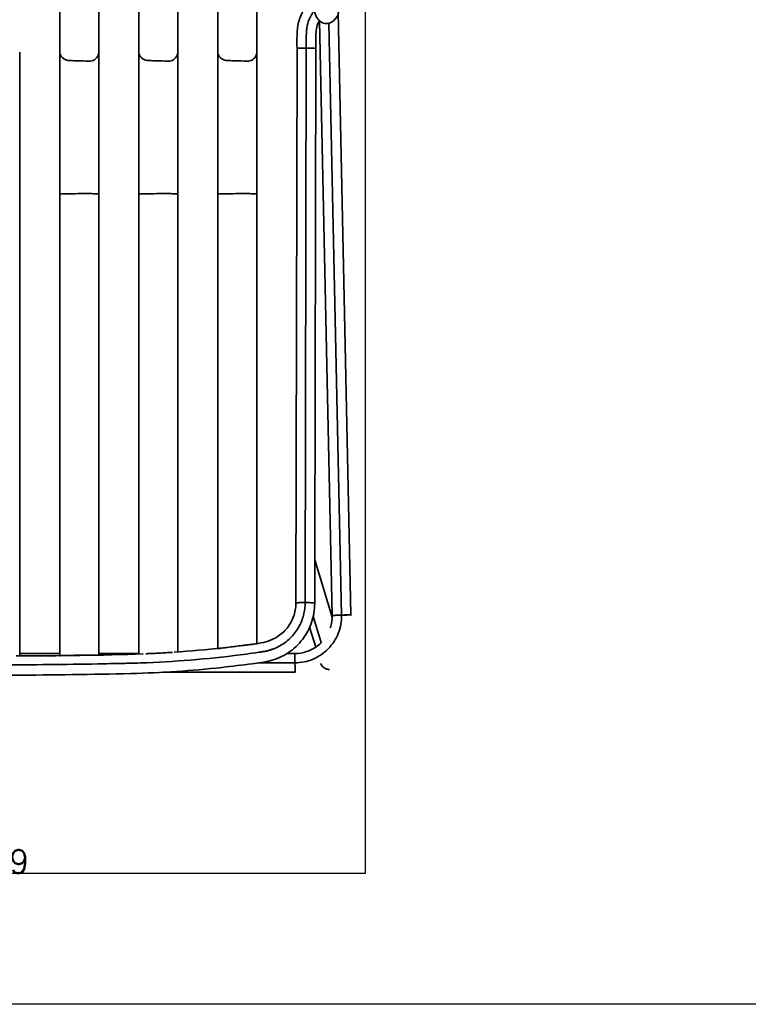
# Model space of a CAD drawing. Header units: millimetres. Extents: x -234 to 1726, y -356 to 1749.
# Tile 2 of 202: x 278 to 746, y -356 to 277. Entities that reach past the tile are written whole.
import ezdxf

# ---------------------------------------------------------------- set-up
doc = ezdxf.new("R2010")
doc.units = ezdxf.units.MM
doc.layers.add('QUOTE', color=252, linetype='Continuous')
doc.layers.add('Spigoli tangenti visibili(ISO)', color=7, linetype='Continuous', lineweight=35)
doc.layers.add('Spigoli visibili(ISO)', color=7, linetype='Continuous', lineweight=35)
doc.styles.get("Standard").update_dxf_attribs({"font": 'txt.shx', "height": 15})
doc.dimstyles.get("Standard").update_dxf_attribs({"dimtxt": 15, "dimasz": 0.18, "dimexe": 0.18, "dimexo": 0.0625, "dimgap": 0.091, "dimtad": 1, "dimtoh": 1, "dimdec": 0, "dimzin": 0, "dimdsep": 46, "dimtxsty": 'Standard', "dimblk": 'ARCHTICK', "dimcen": 0.09, "dimadec": 0, "dimazin": 0, "dimtfac": 1, "dimtdec": 0, "dimtofl": 0, "dimtmove": 0, "dimatfit": 3, "dimfxl": 1, "dimtolj": 1, "dimtzin": 0, "dimarcsym": 0})

# ---------------------------------------------------------------- blocks, each defined once
blk = doc.blocks.new('_ArchTick')
at = {"color": 0, "linetype": 'ByBlock', "const_width": 0.15}
blk.add_lwpolyline([(-0.5, -0.5), (0.5, 0.5)], dxfattribs=at)
blk = doc.blocks.new('*D13')
at = {"layer": 'Defpoints', "color": 0, "linetype": 'Continuous', "transparency": 16777216}
for p in [(30.61, 363.67), (499.87, 363.67), (499.87, -271.72)]:
    blk.add_point(p, dxfattribs=at)
at = {"layer": 'QUOTE', "color": 0, "linetype": 'Continuous', "lineweight": -2, "transparency": 16777216}
for p, q in [((30.61, 363.61), (30.61, -271.9)), ((499.87, 363.61), (499.87, -271.9)), ((30.61, -271.72), (499.87, -271.72))]:
    blk.add_line(p, q, dxfattribs=at)
at = {"layer": 'QUOTE', "color": 0, "linetype": 'Continuous', "lineweight": -2, "transparency": 16777216, "xscale": 0.18, "yscale": 0.18, "zscale": 0.18, "rotation": 180}
blk.add_blockref('_ArchTick', (30.61, -271.72), dxfattribs=at)
at = {"layer": 'QUOTE', "color": 0, "linetype": 'Continuous', "lineweight": -2, "transparency": 16777216, "xscale": 0.18, "yscale": 0.18, "zscale": 0.18}
blk.add_blockref('_ArchTick', (499.87, -271.72), dxfattribs=at)
at = {"layer": 'QUOTE', "color": 0, "linetype": 'Continuous', "lineweight": 18, "transparency": 16777216, "insert": (245.24, -256.63), "char_height": 15, "attachment_point": 1}
blk.add_mtext('\\A1;469', dxfattribs=at)

msp = doc.modelspace()

# ---------------------------------------------------------------- linework, layer by layer
at = {"layer": 'QUOTE'}
msp.add_lwpolyline([(-233.59, 1749.32), (1725.78, 1749.32), (1725.78, -355.87), (-233.59, -355.87)], close=True, dxfattribs=at)
at = {"layer": 'Spigoli tangenti visibili(ISO)'}
for p, q in [((484.63, -105.88), (476.53, 274.28)), ((328.53, 164.49), (328.53, 255.43)), ((379.33, 164.49), (379.33, 255.43)), ((430.13, 164.49), (430.13, 255.43)), ((461.28, -97.88), (461.97, 258.24)), ((328.53, -131.61), (328.53, 164.49)), ((379.33, -129.56), (379.33, 164.49)), ((430.13, -124.22), (430.13, 164.49)), ((471.56, -123.59), (466.44, -106.72)), ((424.27, -125.03), (424.27, -125.07)), ((309.68, -131.84), (309.68, -131.89)), ((322.67, -131.62), (322.67, -131.72)), ((431.23, -136.56), (454.68, -136.56))]:
    msp.add_line(p, q, dxfattribs=at)
for points, knots in [([(461.97, 258.24), (461.97, 259.22), (461.97, 261.14), (461.97, 263.32), (461.97, 264.8), (461.98, 265.87), (462, 267.09), (462.06, 268.27), (462.12, 269.17), (462.22, 270.16), (462.41, 271.57), (462.72, 273.22), (463.08, 274.63), (463.43, 275.73), (463.73, 276.51), (464.04, 277.26), (464.53, 278.28), (465.4, 279.8), (466.39, 281.16), (467.03, 281.93), (467.16, 282.08)], [0, 0, 0, 0, 2.96196, 5.740439, 6.573307, 7.372871, 8.952388, 10.238907, 10.899399, 11.655562, 13.209842, 15.181726, 16.680995, 17.556818, 18.625028, 19.179229, 19.985823, 22.005366, 24.421374, 25.008746, 25.008746, 25.008746, 25.008746]), ([(303.54, 256.04), (303.55, 254.97), (303.88, 253.76), (304.63, 252.74), (305.41, 251.67), (306.62, 250.86), (307.88, 250.51), (308.37, 250.37), (308.86, 250.3), (309.34, 250.29), (310.76, 250.24), (312.12, 250.2), (313.44, 250.15), (315.79, 250.08), (318, 250.01), (320.26, 249.93), (320.95, 249.91), (321.63, 249.89), (322.33, 249.87), (323.38, 249.83), (324.63, 250.08), (325.73, 250.75), (326.83, 251.41), (327.71, 252.48), (328.15, 253.59), (328.4, 254.22), (328.51, 254.85), (328.53, 255.43)], [32.073238, 32.073238, 32.073238, 32.073238, 35.747144, 35.747144, 35.747144, 39.584094, 39.584094, 39.584094, 41.085249, 41.085249, 41.085249, 45.094543, 45.094543, 45.094543, 52.283457, 52.283457, 52.283457, 54.463986, 54.463986, 54.463986, 58.074766, 58.074766, 58.074766, 61.681514, 61.681514, 61.681514, 63.700012, 63.700012, 63.700012, 63.700012]), ([(354.34, 256.04), (354.35, 254.97), (354.68, 253.76), (355.43, 252.74), (356.21, 251.67), (357.42, 250.86), (358.68, 250.51), (359.17, 250.37), (359.66, 250.3), (360.14, 250.29), (361.56, 250.24), (362.92, 250.2), (364.24, 250.15), (366.59, 250.08), (368.8, 250.01), (371.06, 249.93), (371.75, 249.91), (372.43, 249.89), (373.13, 249.87), (374.18, 249.83), (375.43, 250.08), (376.53, 250.75), (377.63, 251.41), (378.51, 252.48), (378.95, 253.59), (379.2, 254.22), (379.31, 254.85), (379.33, 255.43)], [32.073238, 32.073238, 32.073238, 32.073238, 35.747144, 35.747144, 35.747144, 39.584094, 39.584094, 39.584094, 41.085249, 41.085249, 41.085249, 45.094543, 45.094543, 45.094543, 52.283457, 52.283457, 52.283457, 54.463986, 54.463986, 54.463986, 58.074766, 58.074766, 58.074766, 61.681514, 61.681514, 61.681514, 63.700012, 63.700012, 63.700012, 63.700012]), ([(405.14, 256.04), (405.15, 254.97), (405.48, 253.76), (406.23, 252.74), (407.01, 251.67), (408.22, 250.86), (409.48, 250.51), (409.97, 250.37), (410.46, 250.3), (410.94, 250.29), (412.36, 250.24), (413.72, 250.2), (415.04, 250.15), (417.39, 250.08), (419.6, 250.01), (421.86, 249.93), (422.55, 249.91), (423.23, 249.89), (423.93, 249.87), (424.98, 249.83), (426.23, 250.08), (427.33, 250.75), (428.43, 251.41), (429.31, 252.48), (429.75, 253.59), (430, 254.22), (430.11, 254.85), (430.13, 255.43)], [32.073238, 32.073238, 32.073238, 32.073238, 35.747144, 35.747144, 35.747144, 39.584094, 39.584094, 39.584094, 41.085249, 41.085249, 41.085249, 45.094543, 45.094543, 45.094543, 52.283457, 52.283457, 52.283457, 54.463986, 54.463986, 54.463986, 58.074766, 58.074766, 58.074766, 61.681514, 61.681514, 61.681514, 63.700012, 63.700012, 63.700012, 63.700012]), ([(456, 258.08), (456, 258.11), (456.3, 258.15), (457.02, 258.17), (457.74, 258.2), (458.88, 258.22), (460.05, 258.23), (460.71, 258.24), (461.37, 258.24), (461.97, 258.24)], [22.646065, 22.646065, 22.646065, 22.646065, 26.22476, 26.22476, 26.22476, 29.831508, 29.831508, 29.831508, 31.850006, 31.850006, 31.850006, 31.850006]), ([(461.97, 258.24), (463.14, 258.23), (464.48, 258.22), (465.59, 258.19), (466.67, 258.16), (467.48, 258.12), (467.81, 258.09), (467.94, 258.07), (468, 258.06), (468, 258.04), (468.01, 258), (468.01, 257.96), (468.02, 257.92), (468.03, 257.86), (468.04, 257.79), (468.05, 257.73), (468.05, 257.71), (468.06, 257.69), (468.06, 257.67), (468.06, 257.67), (468.06, 257.67), (468.06, 257.66)], [31.850006, 31.850006, 31.850006, 31.850006, 35.747144, 35.747144, 35.747144, 39.584094, 39.584094, 39.584094, 41.085249, 41.085249, 41.085249, 45.094543, 45.094543, 45.094543, 52.283457, 52.283457, 52.283457, 54.463986, 54.463986, 54.463986, 54.495667, 54.495667, 54.495667, 54.495667]), ([(303.54, 164.46), (303.55, 164.51), (303.88, 164.58), (304.63, 164.63), (305.41, 164.69), (306.62, 164.74), (307.88, 164.75), (308.37, 164.76), (308.86, 164.77), (309.34, 164.77), (310.76, 164.77), (312.12, 164.77), (313.44, 164.77), (315.79, 164.78), (318, 164.78), (320.26, 164.79), (320.95, 164.79), (321.63, 164.79), (322.33, 164.79), (323.38, 164.79), (324.63, 164.78), (325.73, 164.74), (326.83, 164.71), (327.71, 164.65), (328.15, 164.59), (328.4, 164.55), (328.51, 164.52), (328.53, 164.49)], [32.073238, 32.073238, 32.073238, 32.073238, 35.747144, 35.747144, 35.747144, 39.584094, 39.584094, 39.584094, 41.085249, 41.085249, 41.085249, 45.094543, 45.094543, 45.094543, 52.283457, 52.283457, 52.283457, 54.463986, 54.463986, 54.463986, 58.074766, 58.074766, 58.074766, 61.681514, 61.681514, 61.681514, 63.700012, 63.700012, 63.700012, 63.700012]), ([(354.34, 164.46), (354.35, 164.51), (354.68, 164.58), (355.43, 164.63), (356.21, 164.69), (357.42, 164.74), (358.68, 164.75), (359.17, 164.76), (359.66, 164.77), (360.14, 164.77), (361.56, 164.77), (362.92, 164.77), (364.24, 164.77), (366.59, 164.78), (368.8, 164.78), (371.06, 164.79), (371.75, 164.79), (372.43, 164.79), (373.13, 164.79), (374.18, 164.79), (375.43, 164.78), (376.53, 164.74), (377.63, 164.71), (378.51, 164.65), (378.95, 164.59), (379.2, 164.55), (379.31, 164.52), (379.33, 164.49)], [32.073238, 32.073238, 32.073238, 32.073238, 35.747144, 35.747144, 35.747144, 39.584094, 39.584094, 39.584094, 41.085249, 41.085249, 41.085249, 45.094543, 45.094543, 45.094543, 52.283457, 52.283457, 52.283457, 54.463986, 54.463986, 54.463986, 58.074766, 58.074766, 58.074766, 61.681514, 61.681514, 61.681514, 63.700012, 63.700012, 63.700012, 63.700012]), ([(405.14, 164.46), (405.15, 164.51), (405.48, 164.58), (406.23, 164.63), (407.01, 164.69), (408.22, 164.74), (409.48, 164.75), (409.97, 164.76), (410.46, 164.77), (410.94, 164.77), (412.36, 164.77), (413.72, 164.77), (415.04, 164.77), (417.39, 164.78), (419.6, 164.78), (421.86, 164.79), (422.55, 164.79), (423.23, 164.79), (423.93, 164.79), (424.98, 164.79), (426.23, 164.78), (427.33, 164.74), (428.43, 164.71), (429.31, 164.65), (429.75, 164.59), (430, 164.55), (430.11, 164.52), (430.13, 164.49)], [32.073238, 32.073238, 32.073238, 32.073238, 35.747144, 35.747144, 35.747144, 39.584094, 39.584094, 39.584094, 41.085249, 41.085249, 41.085249, 45.094543, 45.094543, 45.094543, 52.283457, 52.283457, 52.283457, 54.463986, 54.463986, 54.463986, 58.074766, 58.074766, 58.074766, 61.681514, 61.681514, 61.681514, 63.700012, 63.700012, 63.700012, 63.700012]), ([(265.24, -137.86), (286.12, -137.84), (312.23, -137.58), (339.64, -137.01), (346.82, -136.85), (349.46, -136.78), (353.46, -136.68), (367.51, -136.2), (391.56, -134.68), (415.52, -132.03), (429.11, -130.13), (432.42, -129.64), (433.36, -129.5), (434.13, -129.39), (434.89, -129.26), (435.7, -129.11), (437.02, -128.82), (438.65, -128.38), (441.28, -127.49), (444.52, -126.02), (448.19, -123.72), (451.57, -120.89), (454.54, -117.6), (457.02, -113.95), (458.95, -110.04), (460.31, -105.99), (461.1, -101.92), (461.28, -99.21), (461.28, -97.88)], [0, 0, 0, 0, 62.649542, 78.320408, 82.238734, 84.215163, 86.225718, 94.2647, 126.387983, 158.511805, 166.55109, 167.556411, 168.561732, 169.395125, 169.886256, 170.88194, 171.877623, 173.92903, 175.980437, 180.221628, 184.569457, 188.986696, 193.432324, 197.863713, 202.239043, 206.519605, 210.671682, 214.667812, 214.667812, 214.667812, 214.667812]), ([(455.31, -98.04), (455.31, -98.01), (455.61, -97.97), (456.32, -97.94), (457.05, -97.91), (458.18, -97.89), (459.36, -97.89), (460.01, -97.88), (460.67, -97.88), (461.28, -97.88)], [22.646065, 22.646065, 22.646065, 22.646065, 26.22476, 26.22476, 26.22476, 29.831508, 29.831508, 29.831508, 31.850006, 31.850006, 31.850006, 31.850006]), ([(461.28, -97.88), (462.45, -97.89), (463.79, -97.9), (464.89, -97.93), (465.98, -97.96), (466.79, -97.99), (467.12, -98.03), (467.24, -98.05), (467.3, -98.06), (467.31, -98.07), (467.31, -98.12), (467.32, -98.16), (467.33, -98.19), (467.34, -98.26), (467.35, -98.33), (467.36, -98.39), (467.36, -98.41), (467.36, -98.43), (467.37, -98.45), (467.37, -98.45), (467.37, -98.45), (467.37, -98.45)], [31.850006, 31.850006, 31.850006, 31.850006, 35.747144, 35.747144, 35.747144, 39.584094, 39.584094, 39.584094, 41.085249, 41.085249, 41.085249, 45.094543, 45.094543, 45.094543, 52.283457, 52.283457, 52.283457, 54.463986, 54.463986, 54.463986, 54.496071, 54.496071, 54.496071, 54.496071]), ([(454.68, -136.56), (456.65, -136.55), (460.63, -136.16), (466.38, -134.38), (471.66, -131.5), (476.24, -127.65), (479.98, -122.98), (482.74, -117.63), (484.37, -111.84), (484.68, -107.85), (484.63, -105.88)], [0, 0, 0, 0, 5.910713, 11.940838, 17.970964, 23.881676, 29.792389, 35.822514, 41.85264, 47.763353, 47.763353, 47.763353, 47.763353]), ([(478.64, -106.17), (478.64, -106.17), (478.94, -106.15), (479.67, -106.11), (480.39, -106.07), (481.54, -106.02), (482.71, -105.96), (483.37, -105.93), (484.03, -105.91), (484.63, -105.88)], [22.614166, 22.614166, 22.614166, 22.614166, 26.22476, 26.22476, 26.22476, 29.831508, 29.831508, 29.831508, 31.850006, 31.850006, 31.850006, 31.850006]), ([(484.63, -105.88), (485.8, -105.83), (487.13, -105.78), (488.23, -105.73), (489.32, -105.69), (490.12, -105.67), (490.44, -105.66), (490.57, -105.66), (490.63, -105.66), (490.63, -105.66)], [31.850006, 31.850006, 31.850006, 31.850006, 35.747144, 35.747144, 35.747144, 39.584094, 39.584094, 39.584094, 41.085089, 41.085089, 41.085089, 41.085089]), ([(489.13, -105.77), (489.13, -105.78), (489.1, -105.78), (489.05, -105.78), (489, -105.79), (488.92, -105.79), (488.81, -105.8), (488.7, -105.81), (488.56, -105.82), (488.4, -105.83), (488.23, -105.84), (488.03, -105.85), (487.81, -105.86), (487.59, -105.87), (487.35, -105.89), (487.09, -105.9), (486.84, -105.91), (486.57, -105.93), (486.29, -105.94), (486.01, -105.96), (485.73, -105.97), (485.45, -105.99), (485.17, -106), (484.9, -106.01), (484.63, -106.03)], [54.275009, 54.275009, 54.275009, 54.275009, 55.453134, 55.453134, 55.453134, 56.63126, 56.63126, 56.63126, 57.809385, 57.809385, 57.809385, 58.98751, 58.98751, 58.98751, 60.165636, 60.165636, 60.165636, 61.343761, 61.343761, 61.343761, 62.521887, 62.521887, 62.521887, 63.700012, 63.700012, 63.700012, 63.700012]), ([(454.53, -130.58), (454.53, -130.58), (454.54, -130.88), (454.56, -131.6), (454.58, -132.32), (454.61, -133.46), (454.64, -134.63), (454.65, -135.29), (454.66, -135.95), (454.68, -136.56)], [22.635527, 22.635527, 22.635527, 22.635527, 26.22476, 26.22476, 26.22476, 29.831508, 29.831508, 29.831508, 31.850006, 31.850006, 31.850006, 31.850006]), ([(454.68, -136.56), (454.7, -137.73), (454.73, -139.06), (454.75, -140.17), (454.77, -141.25), (454.78, -142.06), (454.79, -142.39), (454.79, -142.51), (454.79, -142.57), (454.79, -142.57), (454.78, -142.58), (454.78, -142.58), (454.77, -142.59), (454.77, -142.59), (454.76, -142.6), (454.75, -142.61), (454.75, -142.61), (454.75, -142.61), (454.75, -142.61), (454.75, -142.61), (454.75, -142.61), (454.75, -142.61)], [31.850006, 31.850006, 31.850006, 31.850006, 35.747144, 35.747144, 35.747144, 39.584094, 39.584094, 39.584094, 41.085249, 41.085249, 41.085249, 45.094543, 45.094543, 45.094543, 52.283457, 52.283457, 52.283457, 54.463986, 54.463986, 54.463986, 54.485372, 54.485372, 54.485372, 54.485372])]:
    msp.add_open_spline(points, degree=3, knots=knots, dxfattribs=at)
for points in [[(328.53, 164.49), (328.54, 164.49), (328.54, 164.48), (328.54, 164.48)], [(379.33, 164.49), (379.34, 164.49), (379.34, 164.48), (379.34, 164.48)], [(430.13, 164.49), (430.14, 164.49), (430.14, 164.48), (430.14, 164.48)]]:
    msp.add_open_spline(points, degree=3, dxfattribs=at)
at = {"layer": 'Spigoli visibili(ISO)'}
for p, q in [((303.55, 256.24), (303.55, 298.88)), ((328.53, 255.43), (328.53, 298.45)), ((354.35, 256.24), (354.35, 298.88)), ((379.33, 255.43), (379.33, 298.45)), ((405.15, 256.24), (405.15, 298.88)), ((430.13, 255.43), (430.13, 298.45)), ((490.63, -105.66), (482.38, 281.11)), ((478.64, -106.17), (470.49, 275.79)), ((277.74, 255.62), (277.74, 164.48)), ((303.54, 164.46), (303.54, 256.04)), ((328.54, 255.62), (328.54, 164.48)), ((354.34, 164.46), (354.34, 256.04)), ((379.34, 255.62), (379.34, 164.48)), ((405.14, 164.46), (405.14, 256.04)), ((430.14, 255.62), (430.14, 164.48)), ((455.31, -98.04), (456, 258.08)), ((468.06, 257.66), (467.42, -70.61)), ((468.06, 257.66), (468.06, 257.66)), ((277.74, -132.05), (277.74, 164.48)), ((303.54, -131.94), (303.54, 164.46)), ((328.54, -131.61), (328.54, 164.48)), ((354.34, -130.87), (354.34, 164.46)), ((379.34, -129.56), (379.34, 164.48)), ((405.14, -127.28), (405.14, 164.46)), ((430.14, -124.22), (430.14, 164.48)), ((478.63, -107.29), (467.42, -70.37)), ((467.39, -85.57), (467.37, -98.45)), ((467.38, -85.24), (467.39, -84.66)), ((455.31, -98.04), (455.31, -98.04)), ((467.37, -98.45), (467.37, -98.45)), ((468, -126.52), (464.12, -113.74)), ((277.74, -130.58), (303.54, -130.58)), ((328.54, -130.58), (354.34, -130.58)), ((449.54, -130.58), (454.53, -130.58)), ((369.82, -142.61), (454.75, -142.61))]:
    msp.add_line(p, q, dxfattribs=at)
for centre, major_axis, start_param, end_param in [((332.62, 548.93), (585.45, 348.68), 4.305537, 4.310773), ((263.35, 3495.45), (3121.78, 1859.25), 4.188872, 4.19245)]:
    msp.add_ellipse(centre, major_axis=major_axis, ratio=0.997826, start_param=start_param, end_param=end_param, dxfattribs=at)
for points, knots in [([(499.77, 362.57), (498.78, 357.42), (497.79, 352.35), (493.83, 332.38), (490.84, 318.12), (486.39, 298.05), (484.93, 291.66), (482.74, 282.34), (483.59, 279.62), (478.78, 275.24), (477.76, 274.56), (475.37, 274.01), (474.15, 274.04), (471.48, 274.81), (470.45, 275.75), (468.88, 277.55), (468.48, 278.42), (467.82, 279.99), (467.58, 280.68), (467.36, 281.43)], [0, 0, 0, 0, 10.000027, 10.000027, 40.000814, 40.000814, 54.582571, 54.582571, 61.881386, 61.881386, 63.086214, 63.086214, 64.042663, 64.042663, 65.59534, 65.59534, 67.776713, 67.776713, 69.476531, 69.476531, 69.476531, 69.476531]), ([(456, 258.08), (456, 263.71), (455.72, 269.47), (457.72, 277.7), (458.84, 280.4), (461.77, 284.94), (463.51, 286.89), (465.35, 288.69)], [0.000001, 0.000001, 0.000001, 0.000001, 1.689916, 1.689916, 2.541792, 2.541792, 3.314229, 3.314229, 3.314229, 3.314229]), ([(470.48, 275.81), (469.67, 274.55), (469.11, 273.13), (468.42, 270.28), (468.23, 268.85), (468.06, 266.08), (468.06, 264.74), (468.06, 261.49), (468.06, 259.58), (468.06, 257.66)], [0.027794, 0.027794, 0.027794, 0.027794, 0.474463, 0.474463, 0.906262, 0.906262, 1.306754, 1.306754, 1.881319, 1.881319, 1.881319, 1.881319]), ([(467.38, -85.24), (467.4, -85.05), (467.39, -85.08), (467.39, -84.73), (467.38, -84.6), (467.38, -84.42), (467.38, -84.37), (467.38, -84.28), (467.38, -84.25), (467.38, -84.21), (467.38, -84.19), (467.38, -84.16), (467.38, -84.14), (467.38, -84.12), (467.38, -84.11), (467.38, -84.11), (467.38, -84.11), (467.38, -84.1), (467.38, -84.1), (467.38, -84.1), (467.38, -84.1), (467.38, -84.09), (467.38, -84.09), (467.38, -84.07), (467.38, -84.06), (467.39, -82.28), (467.39, -80.51), (467.4, -76.29), (467.41, -73.83), (467.42, -71.35), (467.42, -71.33), (467.42, -71.29), (467.42, -71.28), (467.42, -71.26), (467.42, -71.25), (467.42, -71.23), (467.42, -71.22), (467.42, -71.19), (467.42, -71.17), (467.42, -71.14), (467.42, -71.12), (467.42, -71.08), (467.42, -71.05), (467.42, -70.93), (467.43, -70.99), (467.41, -70.76)], [0.000001, 0.000001, 0.000001, 0.000001, 0.1097488, 0.1097488, 0.1567711, 0.1567711, 0.1711816, 0.1711816, 0.1769362, 0.1769362, 0.1798948, 0.1798948, 0.1822279, 0.1822279, 0.182925, 0.182925, 0.1832132, 0.1832132, 0.1834197, 0.1834197, 0.1836067, 0.1836067, 0.1838552, 0.1838552, 0.1862799, 0.1862799, 0.4357365, 0.4357365, 0.7837895, 0.7837895, 0.7871564, 0.7871564, 0.7890253, 0.7890253, 0.7899757, 0.7899757, 0.791424, 0.791424, 0.7925443, 0.7925443, 0.7944409, 0.7944409, 0.7984592, 0.7984592, 0.8171263, 0.8171263, 0.8171263, 0.8171263]), ([(467.41, -70.76), (467.41, -70.76), (467.41, -70.75), (467.42, -70.69), (467.42, -70.64), (467.42, -70.61), (467.42, -70.61), (467.42, -70.61), (467.42, -70.61)], [30.724232, 30.724232, 30.724232, 30.724232, 30.854289, 30.854289, 32.404626, 32.404626, 32.404626, 32.432738, 32.432738, 32.432738, 32.432738]), ([(467.39, -85.57), (467.39, -85.56), (467.39, -85.54), (467.39, -85.41), (467.39, -85.33), (467.38, -85.24)], [1.2016354, 1.2016354, 1.2016354, 1.2016354, 1.2491657, 1.2491657, 1.3293487, 1.3293487, 1.3293487, 1.3293487]), ([(467.37, -98.45), (467.36, -102.55), (466.67, -106.7), (464.03, -114.48), (462.04, -118.22), (457.02, -124.76), (453.94, -127.65), (447.1, -132.24), (443.25, -133.99), (435.33, -136.14), (431.23, -136.53), (420.73, -137.99), (414.26, -138.79), (388.35, -141.63), (368.8, -142.94), (324.21, -144.05), (299.16, -144.39), (271.15, -144.49), (268.19, -144.5), (265.24, -144.51)], [0, 0, 0, 0, 1.230018, 1.230018, 2.466221, 2.466221, 3.70241, 3.70241, 4.938416, 4.938416, 6.164492, 6.164492, 8.118479, 8.118479, 13.984942, 13.984942, 21.500877, 21.500877, 22.387169, 22.387169, 22.387169, 22.387169]), ([(427.71, -124.6), (429.94, -124.27), (432.17, -123.89), (436.48, -123.04), (438.54, -122.36), (443.03, -120.23), (445.42, -118.57), (449.47, -114.63), (451.18, -112.31), (453.74, -107.3), (454.62, -104.55), (455.21, -100.53), (455.31, -99.28), (455.31, -98.04)], [16.275488, 16.275488, 16.275488, 16.275488, 16.953068, 16.953068, 17.594367, 17.594367, 18.444144, 18.444144, 19.288056, 19.288056, 20.132272, 20.132272, 20.506761, 20.506761, 20.506761, 20.506761]), ([(477.42, -114.12), (477.55, -113.75), (477.66, -113.39), (478.38, -110.8), (478.68, -108.47), (478.64, -106.17)], [3.0001522, 3.0001522, 3.0001522, 3.0001522, 3.1147001, 3.1147001, 3.8050195, 3.8050195, 3.8050195, 3.8050195]), ([(490.63, -105.66), (490.63, -105.72), (490.63, -105.78), (490.63, -105.86), (490.63, -105.89), (490.63, -105.92), (490.63, -105.94), (490.63, -105.95), (490.63, -105.95), (490.64, -106.15), (490.63, -105.96), (490.63, -105.96), (490.63, -105.96), (490.63, -105.96), (490.63, -105.96), (490.63, -105.96), (490.63, -105.96), (490.63, -105.96), (490.63, -105.96), (490.63, -105.96), (490.63, -105.96), (490.63, -105.96), (490.63, -105.96), (490.63, -105.96), (490.63, -105.96), (490.63, -105.96), (490.63, -105.96), (490.63, -105.96), (490.63, -105.96), (490.63, -105.96), (490.63, -105.96), (490.63, -105.96)], [0, 0, 0, 0, 0.017914, 0.017914, 0.025079, 0.025079, 0.028662, 0.028662, 0.029557, 0.029557, 0.086882, 0.086882, 0.258851, 0.258851, 0.774759, 0.774759, 1.16169, 1.16169, 1.306789, 1.306789, 1.320393, 1.320393, 1.327558, 1.327558, 1.329349, 1.329349, 1.329461, 1.329461, 1.329517, 1.329517, 1.329551, 1.329551, 1.329551, 1.329551]), ([(405.15, -127.52), (405.13, -127.51), (405.16, -127.49), (405.3, -127.45), (405.42, -127.42), (405.87, -127.34), (406.3, -127.27), (407.38, -127.11), (408.04, -127.02), (409.82, -126.8), (410.7, -126.69), (411.15, -126.64), (411.26, -126.63), (412.07, -126.53), (412.77, -126.45), (414.8, -126.2), (416.13, -126.04), (418.78, -125.7), (420.11, -125.52), (422.18, -125.25), (422.92, -125.15), (423.77, -125.03), (423.9, -125.02), (424.77, -124.9), (425.57, -124.79), (427.06, -124.6), (427.74, -124.52), (428.87, -124.4), (429.31, -124.35), (429.93, -124.31), (430.11, -124.31), (430.13, -124.33)], [0, 0, 0, 0, 0.121707, 0.121707, 0.251263, 0.251263, 0.482631, 0.482631, 0.7215, 0.7215, 1.064053, 1.064053, 1.171905, 1.171905, 1.867673, 1.867673, 3.184764, 3.184764, 4.499223, 4.499223, 5.236183, 5.236183, 5.347642, 5.347642, 6.529519, 6.529519, 7.710628, 7.710628, 8.848552, 8.848552, 9.971328, 9.971328, 9.971328, 9.971328]), ([(424, -125.07), (424.01, -125.07), (424.01, -125.07), (424.1, -125.06), (424.18, -125.04), (424.36, -125.02), (424.46, -125.01), (424.74, -124.97), (424.92, -124.95), (425.46, -124.88), (425.82, -124.83), (426.51, -124.75), (426.84, -124.71), (427.43, -124.65), (427.68, -124.63), (428.02, -124.61), (428.12, -124.61), (428.13, -124.62)], [3.243926, 3.243926, 3.243926, 3.243926, 3.250036, 3.250036, 3.351748, 3.351748, 3.475212, 3.475212, 3.702498, 3.702498, 4.172256, 4.172256, 4.700953, 4.700953, 5.275155, 5.275155, 5.848133, 5.848133, 5.848133, 5.848133]), ([(454.53, -130.58), (457.11, -130.59), (459.73, -130.17), (464.65, -128.55), (467.01, -127.31), (470.11, -124.97), (471.08, -124.11), (471.97, -123.18)], [0, 0, 0, 0, 0.774106, 0.774106, 1.5544, 1.5544, 1.938817, 1.938817, 1.938817, 1.938817]), ([(303.55, -132.06), (303.53, -132.04), (303.56, -132.03), (303.7, -132), (303.82, -131.99), (304.27, -131.94), (304.7, -131.91), (305.79, -131.86), (306.45, -131.84), (308.11, -131.79), (308.89, -131.78), (309.56, -131.77), (309.66, -131.77), (310.47, -131.76), (311.17, -131.75), (313.2, -131.72), (314.53, -131.7), (317.18, -131.65), (318.5, -131.63), (320.52, -131.6), (321.22, -131.58), (322.02, -131.57), (322.13, -131.57), (322.55, -131.56), (322.86, -131.55), (324.16, -131.54), (324.91, -131.53), (326.28, -131.54), (326.87, -131.54), (327.72, -131.57), (328.02, -131.58), (328.41, -131.61), (328.51, -131.63), (328.53, -131.65)], [0, 0, 0, 0, 0.121672, 0.121672, 0.251192, 0.251192, 0.483013, 0.483013, 0.721266, 0.721266, 1.025587, 1.025587, 1.084717, 1.084717, 1.464947, 1.464947, 2.187108, 2.187108, 2.90785, 2.90785, 3.286111, 3.286111, 3.345107, 3.345107, 3.514974, 3.514974, 3.775987, 3.775987, 4.035181, 4.035181, 4.243442, 4.243442, 4.436418, 4.436418, 4.436418, 4.436418]), ([(322.4, -131.63), (322.45, -131.63), (322.5, -131.63), (322.68, -131.62), (322.76, -131.62), (322.99, -131.62), (323.12, -131.62), (323.59, -131.61), (323.92, -131.61), (324.59, -131.61), (324.93, -131.61), (325.57, -131.62), (325.84, -131.63), (326.21, -131.64), (326.32, -131.65), (326.48, -131.67), (326.52, -131.68), (326.53, -131.69)], [6.389575, 6.389575, 6.389575, 6.389575, 6.459106, 6.459106, 6.52871, 6.52871, 6.637451, 6.637451, 6.905541, 6.905541, 7.228855, 7.228855, 7.586343, 7.586343, 7.837497, 7.837497, 8.073966, 8.073966, 8.073966, 8.073966]), ([(358.76, -130.72), (359.44, -130.69), (359.98, -130.67), (360.3, -130.65), (360.41, -130.65), (361.23, -130.61), (361.95, -130.58), (364, -130.49), (365.33, -130.42), (367.98, -130.28), (369.3, -130.21), (371.33, -130.1), (372.02, -130.05), (372.83, -130.01), (372.94, -130), (373.27, -129.98), (373.66, -129.95), (374.82, -129.89), (375.43, -129.86), (376.01, -129.83)], [0.811237, 0.811237, 0.811237, 0.811237, 1.063644, 1.063644, 1.19032, 1.19032, 2.039497, 2.039497, 3.607775, 3.607775, 5.173413, 5.173413, 5.996697, 5.996697, 6.125031, 6.125031, 6.391217, 6.391217, 6.721762, 6.721762, 6.721762, 6.721762]), ([(476.78, -140.78), (475.99, -140.78), (475.21, -140.63), (473.76, -140.03), (473.09, -139.59), (471.98, -138.48), (471.54, -137.82), (471.21, -137.03), (471.19, -136.96), (471.16, -136.9)], [0, 0, 0, 0, 2.371293, 2.371293, 4.742583, 4.742583, 7.113855, 7.113855, 7.321616, 7.321616, 7.321616, 7.321616])]:
    msp.add_open_spline(points, degree=3, knots=knots, dxfattribs=at)
for points in [[(303.55, 256.24), (303.54, 256.17), (303.54, 256.11), (303.54, 256.04)], [(328.53, 255.43), (328.54, 255.49), (328.54, 255.56), (328.54, 255.62)], [(354.35, 256.24), (354.34, 256.17), (354.34, 256.11), (354.34, 256.04)], [(379.33, 255.43), (379.34, 255.49), (379.34, 255.56), (379.34, 255.62)], [(405.15, 256.24), (405.14, 256.17), (405.14, 256.11), (405.14, 256.04)], [(430.13, 255.43), (430.14, 255.49), (430.14, 255.56), (430.14, 255.62)], [(467.4, -78.14), (467.4, -75.68), (467.41, -73.22), (467.41, -70.76)], [(275.56, -132.05), (302.77, -132.01), (329.99, -131.88), (357.17, -130.76)], [(377.09, -129.72), (387.46, -129.03), (397.81, -128.11), (408.14, -126.95)], [(454.53, -130.58), (454.53, -130.58), (454.53, -130.58), (454.53, -130.58)], [(454.75, -142.61), (454.75, -142.61), (454.75, -142.61), (454.75, -142.61)]]:
    msp.add_open_spline(points, degree=3, dxfattribs=at)

# ---------------------------------------------------------------- dimensions: what is measured, and where the dimension line sits
at = {"layer": 'QUOTE', "linetype": 'Continuous', "lineweight": 18}
dim = msp.add_linear_dim(base=(499.87, -271.72), p1=(30.61, 363.67), p2=(499.87, 363.67), angle=180, dimstyle='Standard', dxfattribs=at)
dim.commit()
dim.dimension.update_dxf_attribs({"geometry": '*D13', "text_midpoint": (265.24, -271.72), "dimtype": 160})

doc.saveas('drawing.dxf')
